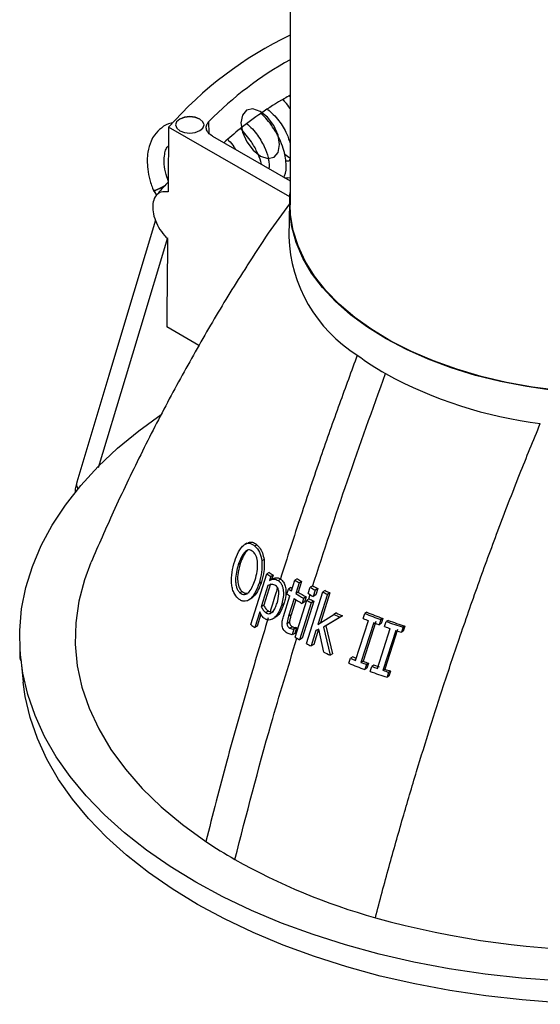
# Model space of a CAD drawing. Header units: millimetres. Extents: x 20 to 400, y 8 to 286.
# Tile 6 of 8: x 309 to 328, y 198 to 232. Entities that reach past the tile are written whole.
import ezdxf

# ---------------------------------------------------------------- set-up
doc = ezdxf.new("R2010")
doc.units = ezdxf.units.MM
doc.linetypes.add('CENTERX2', pattern=[20.32, 12.7, -2.54, 2.54, -2.54])

msp = doc.modelspace()

# ---------------------------------------------------------------- linework, layer by layer
at = {"color": 7, "linetype": 'Continuous', "lineweight": 25}
for p, q in [((318.934, 244.574), (318.934, 225.712)), ((318.902, 229.542), (318.934, 229.521)), ((318.702, 229.43), (318.717, 229.354)), ((318.921, 225.993), (314.662, 228.439)), ((316.205, 228.122), (318.934, 226.555)), ((318.728, 226.673), (318.934, 226.657)), ((318.792, 226.636), (318.842, 226.665)), ((314.149, 226.174), (314.237, 226.049)), ((318.911, 225.794), (318.886, 224.585)), ((314.62, 224.517), (314.624, 224.514)), ((314.624, 224.514), (314.62, 224.517)), ((315.725, 220.767), (314.594, 221.416)), ((317.409, 213.811), (317.344, 213.774)), ((317.768, 213.753), (317.697, 213.712)), ((317.43, 213.561), (317.362, 213.522)), ((318.016, 213.239), (317.94, 213.194)), ((317.179, 213.095), (317.111, 213.055)), ((317.555, 210.95), (318.116, 212.741)), ((318.197, 212.787), (318.116, 212.741)), ((318.252, 212.638), (318.21, 212.508)), ((318.293, 212.556), (318.21, 212.508)), ((318.334, 212.685), (318.252, 212.638)), ((318.334, 212.685), (318.293, 212.556)), ((318.603, 212.547), (318.519, 212.498)), ((318.589, 212.556), (318.603, 212.547)), ((319.185, 212.562), (319.1, 212.513)), ((317.926, 212.458), (317.845, 212.411)), ((318.154, 212.332), (317.918, 211.582)), ((318.237, 212.38), (318.004, 211.632)), ((318.82, 212.025), (318.876, 212.202)), ((318.962, 212.252), (318.876, 212.202)), ((318.98, 212.135), (319.1, 212.513)), ((319.25, 212.418), (319.13, 212.041)), ((319.336, 212.468), (319.217, 212.092)), ((319.336, 212.468), (319.25, 212.418)), ((319.57, 212.043), (319.641, 212.265)), ((319.727, 212.315), (319.641, 212.265)), ((319.901, 212.216), (319.815, 212.166)), ((319.901, 212.216), (319.831, 211.994)), ((317.248, 212.111), (317.171, 212.067)), ((317.481, 211.818), (317.564, 211.866)), ((317.589, 211.881), (317.507, 211.834)), ((317.589, 211.881), (317.561, 211.87)), ((318.696, 211.234), (318.923, 211.958)), ((319.073, 211.864), (318.88, 211.247)), ((319.217, 212.092), (319.13, 212.041)), ((319.406, 211.875), (319.35, 211.698)), ((319.493, 211.926), (319.406, 211.875)), ((319.493, 211.926), (319.438, 211.749)), ((319.508, 210.287), (320.079, 212.101)), ((319.603, 211.862), (319.515, 211.812)), ((319.815, 212.166), (319.744, 211.944)), ((319.831, 211.994), (319.744, 211.944)), ((320.244, 212.016), (319.908, 210.959)), ((320.328, 212.065), (319.996, 211.011)), ((320.164, 212.151), (320.079, 212.101)), ((320.328, 212.065), (320.244, 212.016)), ((318.004, 211.632), (317.918, 211.582)), ((318.712, 211.679), (318.624, 211.628)), ((319.134, 211.828), (318.969, 211.299)), ((319.108, 210.508), (319.515, 211.812)), ((319.674, 211.722), (319.266, 210.419)), ((319.438, 211.749), (319.35, 211.698)), ((319.761, 211.773), (319.357, 210.472)), ((319.761, 211.773), (319.674, 211.722)), ((317.862, 211.402), (317.691, 210.848)), ((317.907, 211.318), (317.779, 210.899)), ((318.168, 211.425), (318.081, 211.374)), ((318.168, 211.425), (318.226, 211.395)), ((318.316, 211.149), (318.407, 211.201)), ((318.88, 211.247), (318.822, 210.982)), ((318.969, 211.299), (318.88, 211.247)), ((319.908, 210.959), (320.472, 211.311)), ((320.693, 211.208), (320.101, 210.861)), ((320.776, 211.256), (320.189, 210.912)), ((320.557, 211.36), (320.472, 211.311)), ((320.776, 211.256), (320.693, 211.208)), ((321.496, 211.165), (321.553, 211.343)), ((321.63, 211.388), (321.553, 211.343)), ((322.19, 211.169), (322.119, 211.128)), ((322.19, 211.169), (322.132, 210.991)), ((317.779, 210.899), (317.691, 210.848)), ((318.912, 211.035), (318.822, 210.982)), ((319.013, 210.877), (318.923, 210.825)), ((319.148, 210.85), (319.057, 210.797)), ((319.157, 210.844), (319.066, 210.792)), ((319.157, 210.844), (319.095, 210.641)), ((319.148, 210.85), (319.157, 210.844)), ((320.189, 210.912), (320.101, 210.861)), ((320.101, 210.861), (320.335, 209.878)), ((320.189, 210.912), (320.422, 209.929)), ((321.236, 209.694), (321.682, 211.092)), ((321.87, 211.02), (321.423, 209.621)), ((321.943, 211.062), (321.502, 209.667)), ((321.999, 209.411), (322.45, 210.813)), ((322.119, 211.128), (322.061, 210.949)), ((322.132, 210.991), (322.061, 210.949)), ((322.254, 210.88), (322.313, 211.059)), ((322.381, 211.098), (322.313, 211.059)), ((322.91, 210.861), (322.851, 210.682)), ((322.97, 210.896), (322.91, 210.861)), ((322.97, 210.896), (322.911, 210.718)), ((319.003, 210.588), (318.823, 210.65)), ((319.066, 210.792), (319.003, 210.588)), ((319.095, 210.641), (319.003, 210.588)), ((319.057, 210.797), (319.066, 210.792)), ((319.357, 210.472), (319.266, 210.419)), ((319.841, 210.745), (319.673, 210.201)), ((319.93, 210.797), (319.763, 210.254)), ((319.937, 210.797), (319.841, 210.745)), ((320.113, 209.982), (319.937, 210.797)), ((322.649, 210.747), (322.196, 209.344)), ((322.713, 210.784), (322.266, 209.385)), ((322.911, 210.718), (322.851, 210.682)), ((319.763, 210.254), (319.673, 210.201)), ((309.434, 210.067), (309.434, 209.965)), ((309.439, 210), (309.439, 209.717)), ((320.422, 209.929), (320.335, 209.878)), ((321.134, 209.816), (321.052, 209.768)), ((321.259, 209.764), (321.134, 209.816)), ((309.439, 209.717), (309.465, 209.717)), ((309.462, 209.745), (309.549, 208.932)), ((320.997, 209.591), (321.052, 209.768)), ((321.502, 209.667), (321.423, 209.621)), ((321.613, 209.55), (321.557, 209.373)), ((321.689, 209.594), (321.613, 209.55)), ((321.689, 209.594), (321.634, 209.418)), ((321.749, 209.303), (321.805, 209.48)), ((321.879, 209.523), (321.805, 209.48)), ((322.071, 209.453), (321.879, 209.523)), ((321.634, 209.418), (321.557, 209.373)), ((322.266, 209.385), (322.196, 209.344)), ((322.395, 209.279), (322.339, 209.101)), ((322.407, 209.141), (322.339, 209.101)), ((322.463, 209.318), (322.395, 209.279)), ((322.463, 209.318), (322.407, 209.141))]:
    msp.add_line(p, q, dxfattribs=at)
at = {"color": 8, "linetype": 'Continuous', "lineweight": 25}
for p, q in [((316.089, 228.216), (316.078, 228.639)), ((319.587, 211.853), (319.633, 212.007))]:
    msp.add_line(p, q, dxfattribs=at)
at = {"color": 7, "linetype": 'Continuous', "lineweight": 25, "flags": 128}
for points in [[(315.759, 228.725), (315.596, 228.787), (315.405, 228.809), (315.214, 228.787), (315.052, 228.724), (314.944, 228.63), (314.906, 228.519), (314.945, 228.409), (315.054, 228.316), (315.216, 228.253), (315.408, 228.231), (315.599, 228.254), (315.761, 228.317), (315.869, 228.41), (315.906, 228.521), (315.868, 228.631), (315.759, 228.725)], [(315.759, 228.721), (315.596, 228.783), (315.405, 228.805), (315.214, 228.782), (315.052, 228.72), (314.944, 228.626), (314.906, 228.516)], [(315.906, 228.516), (315.906, 228.517), (315.868, 228.627), (315.759, 228.721)], [(322.307, 220.995), (321.652, 221.405), (321.058, 221.844), (320.53, 222.31), (320.072, 222.801), (319.687, 223.312), (319.376, 223.839), (319.144, 224.38), (318.99, 224.93), (318.917, 225.486), (318.925, 226.043), (318.934, 226.139)], [(328.398, 219.178), (327.458, 219.299), (326.539, 219.465), (325.647, 219.675), (324.789, 219.928), (323.97, 220.221), (323.197, 220.552), (322.475, 220.92), (321.808, 221.321), (321.202, 221.753), (320.661, 222.213), (320.188, 222.698), (319.787, 223.203), (319.461, 223.726), (319.211, 224.263), (319.041, 224.811), (318.95, 225.364), (318.934, 225.712)], [(314.199, 225.17), (313.075, 221.428), (312.561, 219.715), (311.433, 215.956)], [(312.202, 216.48), (313.143, 219.611), (313.657, 221.324), (314.628, 224.558)], [(328.186, 219.187), (327.248, 219.318), (326.332, 219.495), (325.445, 219.715), (324.594, 219.977), (323.783, 220.279), (323.019, 220.619), (322.307, 220.995)], [(315.614, 201.896), (314.716, 202.444), (313.88, 203.024), (313.107, 203.633), (312.402, 204.268), (311.766, 204.927), (311.202, 205.608), (310.713, 206.308), (310.3, 207.023), (309.965, 207.753), (309.71, 208.493), (309.534, 209.24), (309.439, 209.993), (309.426, 210.747), (309.494, 211.501), (309.642, 212.251), (309.872, 212.993), (310.18, 213.727), (310.568, 214.447), (311.032, 215.153), (311.571, 215.84), (312.183, 216.507), (312.865, 217.15), (313.616, 217.768), (314.399, 218.335)], [(311.932, 213.139), (311.7, 212.522), (311.503, 211.773), (311.395, 211.019), (311.378, 210.262), (311.451, 209.507), (311.613, 208.756), (311.865, 208.013), (312.205, 207.282), (312.63, 206.566), (313.141, 205.869), (313.732, 205.193), (314.403, 204.543), (315.15, 203.921), (315.969, 203.33)], [(315.676, 201.115), (314.782, 201.661), (313.949, 202.239), (313.179, 202.845), (312.477, 203.477), (311.844, 204.134), (311.282, 204.812), (310.795, 205.508), (310.384, 206.221), (310.051, 206.948), (309.796, 207.684), (309.621, 208.429), (309.549, 208.932)], [(342.593, 200.602), (342.051, 200.387), (340.94, 199.99), (339.789, 199.633), (338.601, 199.318), (337.381, 199.047), (336.135, 198.82), (334.866, 198.638), (333.581, 198.502), (332.283, 198.412), (330.978, 198.369), (329.671, 198.373), (328.367, 198.424), (327.071, 198.521), (325.788, 198.665), (324.523, 198.855), (323.281, 199.089), (322.066, 199.368), (320.884, 199.69), (319.739, 200.054), (318.635, 200.458), (317.577, 200.901), (316.569, 201.381), (315.614, 201.896)], [(342.743, 199.91), (342.003, 199.613), (340.897, 199.217), (339.75, 198.862), (338.567, 198.548), (337.352, 198.278), (336.111, 198.052), (334.848, 197.871), (333.568, 197.735), (332.275, 197.646), (330.976, 197.603), (329.674, 197.607), (328.376, 197.657), (327.085, 197.755), (325.807, 197.898), (324.548, 198.087), (323.311, 198.32), (322.101, 198.598), (320.924, 198.918), (319.784, 199.281), (318.684, 199.683), (317.631, 200.124), (316.626, 200.602), (315.676, 201.115)]]:
    msp.add_lwpolyline(points, dxfattribs=at)
at = {"color": 7, "linetype": 'CENTERX2', "flags": 128}
msp.add_lwpolyline([(318.563, 227.826), (318.509, 228.156), (318.359, 228.494), (318.138, 228.789), (317.877, 228.996), (317.617, 229.082), (317.398, 229.036), (317.253, 228.863), (317.204, 228.591), (317.258, 228.261), (317.408, 227.923), (317.63, 227.628), (317.89, 227.422), (318.15, 227.335), (318.369, 227.382), (318.514, 227.554), (318.563, 227.826)], dxfattribs=at)
at = {"color": 7, "linetype": 'Continuous', "lineweight": 25}
for centre, radius, start, end in [((324.755, 219.56), 13.442, 115.6574, 138.6631), ((325.128, 219.707), 12.716, 119.1502, 135.3787), ((323.996, 224.769), 5.113, 182.0539, 238.1061), ((327.193, 228.355), 9.882, 233.3499, 240.2445), ((329.603, 233.14), 15.235, 241.3045, 262.9265), ((311.702, 215.881), 0.279, 162.4709, 214.6489), ((324.825, 221.427), 10.976, 232.3198, 233.2069), ((325.355, 222.229), 11.848, 232.8317, 233.6563), ((326.409, 223.954), 13.489, 237.6189, 238.3724), ((325.713, 222.698), 12.526, 236.918, 237.4819), ((326.196, 223.441), 13.324, 237.1178, 237.3492), ((325.884, 223.142), 12.61, 237.4504, 238.2554), ((326.442, 224.108), 13.658, 240.1333, 240.9726), ((326.971, 224.929), 14.547, 240.1332, 240.921), ((325.695, 222.586), 12.601, 236.9363, 237.497), ((326.055, 223.164), 13.283, 238.2913, 239.6816), ((326.074, 223.277), 13.208, 238.281, 239.6792), ((326.601, 224.093), 14.091, 238.3948, 239.7062), ((326.42, 223.97), 13.755, 240.1333, 240.9667), ((326.934, 224.666), 14.754, 240.2042, 240.9105), ((326.837, 224.864), 14.441, 242.0988, 242.8352), ((327.364, 225.681), 15.326, 241.9796, 242.6725), ((326.406, 223.848), 13.869, 240.2089, 240.9605), ((327.275, 225.537), 15.769, 244.4417, 245.3271), ((327.805, 226.348), 16.649, 244.1902, 245.0261), ((327.965, 227.242), 17.329, 248.0799, 248.7405), ((328.099, 227.65), 17.571, 248.1299, 250.1039), ((328.641, 228.457), 18.453, 247.6681, 249.5342), ((324.648, 220.28), 11.72, 232.7575, 233.5908), ((328.194, 227.841), 17.971, 249.3952, 250.044), ((328.405, 228.433), 18.599, 250.6876, 251.3266), ((328.525, 228.847), 18.842, 250.7499, 252.6626), ((329.083, 229.658), 19.732, 250.145, 251.9531), ((326.269, 223.015), 14.412, 240.2058, 240.929), ((328.607, 229.039), 19.238, 251.9609, 252.5909), ((326.648, 223.712), 15.206, 241.9946, 242.6931), ((316.438, 209.965), 7.004, 180.0006, 182.0254), ((327.185, 224.795), 16.414, 244.4808, 245.3347), ((327.931, 226.533), 18.306, 247.7409, 249.6241), ((327.827, 226.345), 17.908, 247.7702, 248.4066), ((328.061, 226.946), 18.553, 249.037, 249.6622), ((328.609, 227.757), 19.437, 248.5518, 249.1443), ((328.278, 227.542), 19.187, 250.282, 250.8975), ((328.369, 227.733), 19.583, 250.2404, 252.0652), ((328.481, 228.138), 19.817, 251.5082, 252.1154), ((329.046, 228.96), 20.717, 250.8951, 251.4703), ((325.44, 217.43), 16.986, 236.1115, 240.1699), ((327.958, 222.174), 22.354, 240.62, 254.3507), ((330.434, 231.089), 31.607, 254.3883, 285.7077)]:
    msp.add_arc(centre, radius, start, end, dxfattribs=at)
for start_param, end_param in [(1.897183, 1.900089), (1.902204, 1.906174)]:
    msp.add_ellipse((330.434, 493.045), major_axis=(12.238, 825.835), ratio=0.015147, start_param=start_param, end_param=end_param, dxfattribs=at)
for points, knots in [([(318.934, 229.56), (318.866, 229.523), (318.507, 229.328), (317.913, 228.936), (317.196, 228.419), (316.79, 228.056), (316.606, 227.892)], [0, 0, 0, 0, 0.0754076, 0.3975288, 0.7268178, 1, 1, 1, 1]), ([(318.934, 229.099), (318.878, 229.18), (318.797, 229.295), (318.691, 229.378), (318.659, 229.402)], [0, 0, 0, 0, 0.703756, 1, 1, 1, 1]), ([(318.71, 226.684), (318.72, 226.699), (318.801, 226.822), (318.802, 227.177), (318.731, 227.613), (318.562, 228.036), (318.329, 228.443), (318.103, 228.758), (317.923, 228.903), (317.903, 228.92)], [0, 0, 0, 0, 0.028437, 0.227765, 0.454527, 0.597995, 0.743547, 0.970564, 1, 1, 1, 1]), ([(318.137, 229.071), (318.142, 229.068), (318.212, 229.023), (318.35, 228.882), (318.591, 228.611), (318.818, 228.237), (318.899, 227.975), (318.934, 227.859)], [0, 0, 0, 0, 0.011967, 0.183845, 0.374475, 0.723591, 1, 1, 1, 1]), ([(314.796, 228.576), (314.782, 228.576), (314.633, 228.576), (314.412, 228.428), (314.175, 228.202), (314.015, 227.914), (313.903, 227.528), (313.902, 227.052), (313.989, 226.579), (314.086, 226.324), (314.136, 226.192)], [0, 0, 0, 0, 0.015879, 0.172966, 0.31015, 0.404058, 0.552739, 0.750815, 0.87018, 1, 1, 1, 1]), ([(316.205, 228.122), (316.151, 228.16), (316.043, 228.236), (315.976, 228.38), (315.985, 228.52), (316.049, 228.601), (316.078, 228.639)], [0, 0, 0, 0, 0.2609527, 0.521907, 0.7828362, 1, 1, 1, 1]), ([(317.414, 228.559), (317.461, 228.518), (317.58, 228.414), (317.804, 228.149), (318.029, 227.779), (318.155, 227.416), (318.192, 227.183), (318.202, 227.041), (318.185, 226.999), (318.18, 226.988)], [0, 0, 0, 0, 0.090445, 0.226852, 0.476664, 0.68844, 0.809525, 0.951375, 1, 1, 1, 1]), ([(317.922, 227.136), (317.917, 227.167), (317.894, 227.308), (317.769, 227.578), (317.552, 227.987), (317.326, 228.242), (317.191, 228.395)], [0, 0, 0, 0, 0.071348, 0.33368, 0.599821, 1, 1, 1, 1]), ([(314.66, 226.514), (314.618, 226.631), (314.531, 226.873), (314.496, 227.212), (314.516, 227.477), (314.564, 227.677), (314.626, 227.753), (314.655, 227.789)], [0, 0, 0, 0, 0.229816, 0.473576, 0.674145, 0.842413, 1, 1, 1, 1]), ([(316.735, 228.004), (316.746, 227.994), (316.827, 227.921), (316.932, 227.804), (316.999, 227.688), (317.018, 227.656)], [0, 0, 0, 0, 0.0970342, 0.7466807, 1, 1, 1, 1]), ([(318.722, 227.526), (318.731, 227.515), (318.796, 227.439), (318.871, 227.395), (318.934, 227.357)], [0, 0, 0, 0, 0.148485, 1, 1, 1, 1]), ([(318.938, 227.355), (318.93, 227.328), (318.908, 227.247), (318.86, 227.234), (318.792, 227.246), (318.772, 227.249)], [0, 0, 0, 0, 0.261561, 0.785497, 1, 1, 1, 1]), ([(314.66, 226.514), (314.599, 226.453), (314.444, 226.299), (314.309, 226.137), (314.227, 226.038)], [0, 0, 0, 0, 0.393593, 1, 1, 1, 1]), ([(314.64, 226.167), (314.557, 226.172), (314.392, 226.183), (314.209, 226.053), (314.105, 225.832), (314.091, 225.546), (314.159, 225.231), (314.303, 224.913), (314.47, 224.671), (314.586, 224.553), (314.624, 224.514)], [0, 0, 0, 0, 0.14069, 0.281737, 0.4168, 0.545781, 0.672596, 0.801461, 0.935756, 1, 1, 1, 1]), ([(314.128, 226.213), (314.129, 226.211), (314.132, 226.197), (314.142, 226.185), (314.151, 226.175)], [0, 0, 0, 0, 0.1371263, 1, 1, 1, 1]), ([(318.91, 225.744), (318.657, 225.402), (318.136, 224.699), (317.655, 223.947), (317.407, 223.56)], [0, 0, 0, 0, 0.485352, 1, 1, 1, 1]), ([(317.411, 223.557), (317.211, 223.243), (316.634, 222.338), (315.723, 220.781), (314.674, 218.887), (313.669, 216.927), (312.751, 215.013), (312.194, 213.736), (311.937, 213.147)], [0, 0, 0, 0, 0.096956, 0.279728, 0.46447, 0.650919, 0.838828, 1, 1, 1, 1]), ([(321.294, 220.427), (321.084, 219.857), (320.643, 218.659), (319.981, 216.776), (319.283, 214.722), (318.826, 213.297), (318.589, 212.556)], [0, 0, 0, 0, 0.217502, 0.456669, 0.717501, 1, 1, 1, 1]), ([(321.928, 200.648), (322.087, 201.246), (322.398, 202.414), (322.884, 204.128), (323.367, 205.762), (323.846, 207.313), (324.343, 208.864), (324.902, 210.539), (325.536, 212.353), (326.244, 214.284), (326.968, 216.17), (327.483, 217.425), (327.727, 218.021)], [0, 0, 0, 0, 0.103694, 0.202566, 0.296619, 0.385857, 0.470283, 0.564042, 0.674533, 0.782797, 0.896836, 1, 1, 1, 1]), ([(311.436, 215.966), (311.418, 215.9), (311.384, 215.773), (311.369, 215.645), (311.387, 215.595), (311.387, 215.593)], [0, 0, 0, 0, 0.5095853, 0.9793362, 1, 1, 1, 1]), ([(316.983, 213.18), (317.026, 213.295), (317.09, 213.466), (317.21, 213.655), (317.28, 213.723), (317.316, 213.756)], [0, 0, 0, 0, 0.502714, 0.7510069, 1, 1, 1, 1]), ([(317.316, 213.756), (317.348, 213.775), (317.411, 213.813), (317.546, 213.82), (317.637, 213.755), (317.697, 213.712)], [0, 0, 0, 0, 0.250887, 0.5009637, 1, 1, 1, 1]), ([(317.633, 213.51), (317.612, 213.527), (317.57, 213.561), (317.5, 213.582), (317.428, 213.57), (317.384, 213.538), (317.362, 213.522)], [0, 0, 0, 0, 0.250905, 0.500536, 0.749459, 1, 1, 1, 1]), ([(317.412, 213.805), (317.454, 213.826), (317.542, 213.87), (317.667, 213.832), (317.739, 213.776), (317.768, 213.753)], [0, 0, 0, 0, 0.348512, 0.731517, 1, 1, 1, 1]), ([(317.697, 213.712), (317.756, 213.647), (317.872, 213.518), (317.917, 213.302), (317.94, 213.194)], [0, 0, 0, 0, 0.499216, 1, 1, 1, 1]), ([(317.768, 213.753), (317.798, 213.723), (317.871, 213.649), (317.968, 213.479), (318, 213.319), (318.016, 213.239)], [0, 0, 0, 0, 0.249363, 0.622606, 1, 1, 1, 1]), ([(317.362, 213.522), (317.309, 213.458), (317.205, 213.33), (317.142, 213.147), (317.111, 213.055)], [0, 0, 0, 0, 0.499034, 1, 1, 1, 1]), ([(317.43, 213.561), (317.401, 213.531), (317.319, 213.443), (317.241, 213.272), (317.195, 213.139), (317.179, 213.095)], [0, 0, 0, 0, 0.262666, 0.753633, 1, 1, 1, 1]), ([(317.791, 213.135), (317.787, 213.174), (317.777, 213.251), (317.744, 213.357), (317.695, 213.447), (317.654, 213.489), (317.633, 213.51)], [0, 0, 0, 0, 0.2496295, 0.4980228, 0.7484581, 1, 1, 1, 1]), ([(318.016, 213.239), (318.021, 213.171), (318.03, 213.036), (318.007, 212.768), (317.958, 212.581), (317.926, 212.458)], [0, 0, 0, 0, 0.255115, 0.50987, 1, 1, 1, 1]), ([(316.875, 212.392), (316.875, 212.527), (316.874, 212.798), (316.947, 213.053), (316.983, 213.18)], [0, 0, 0, 0, 0.497046, 1, 1, 1, 1]), ([(317.111, 213.055), (317.086, 212.969), (317.036, 212.799), (317.008, 212.566), (317.019, 212.384), (317.047, 212.254), (317.099, 212.144), (317.147, 212.092), (317.171, 212.067)], [0, 0, 0, 0, 0.249014, 0.498675, 0.624258, 0.748918, 0.87412, 1, 1, 1, 1]), ([(317.179, 213.095), (317.142, 212.962), (317.087, 212.764), (317.082, 212.48), (317.121, 212.284), (317.189, 212.169), (317.235, 212.124), (317.248, 212.111)], [0, 0, 0, 0, 0.382695, 0.573575, 0.765857, 0.936832, 1, 1, 1, 1]), ([(317.702, 212.527), (317.731, 212.625), (317.788, 212.82), (317.79, 213.03), (317.791, 213.135)], [0, 0, 0, 0, 0.5006943, 1, 1, 1, 1]), ([(317.94, 213.194), (317.943, 213.06), (317.95, 212.791), (317.88, 212.538), (317.845, 212.411)], [0, 0, 0, 0, 0.497265, 1, 1, 1, 1]), ([(318.21, 212.508), (318.262, 212.527), (318.338, 212.556), (318.445, 212.542), (318.495, 212.513), (318.519, 212.498)], [0, 0, 0, 0, 0.5005845, 0.749761, 1, 1, 1, 1]), ([(318.293, 212.556), (318.319, 212.567), (318.371, 212.588), (318.461, 212.602), (318.536, 212.588), (318.579, 212.562), (318.589, 212.556)], [0, 0, 0, 0, 0.2691131, 0.5386632, 0.9001155, 1, 1, 1, 1]), ([(318.603, 212.547), (318.639, 212.516), (318.708, 212.456), (318.77, 212.296), (318.792, 212.083), (318.766, 211.87), (318.726, 211.73), (318.712, 211.679)], [0, 0, 0, 0, 0.177426, 0.344269, 0.535463, 0.829453, 1, 1, 1, 1]), ([(317.108, 211.868), (317.05, 211.933), (316.962, 212.03), (316.898, 212.229), (316.883, 212.338), (316.875, 212.392)], [0, 0, 0, 0, 0.497325, 0.748033, 1, 1, 1, 1]), ([(317.171, 212.067), (317.196, 212.049), (317.246, 212.012), (317.333, 211.999), (317.418, 212.034), (317.52, 212.123), (317.621, 212.292), (317.675, 212.449), (317.702, 212.527)], [0, 0, 0, 0, 0.124752, 0.249968, 0.375503, 0.501194, 0.750714, 1, 1, 1, 1]), ([(317.845, 212.411), (317.803, 212.297), (317.739, 212.125), (317.618, 211.935), (317.544, 211.868), (317.507, 211.834)], [0, 0, 0, 0, 0.502308, 0.750528, 1, 1, 1, 1]), ([(317.926, 212.458), (317.905, 212.398), (317.863, 212.278), (317.763, 212.063), (317.657, 211.952), (317.589, 211.881)], [0, 0, 0, 0, 0.262618, 0.525569, 1, 1, 1, 1]), ([(318.424, 212.321), (318.402, 212.333), (318.359, 212.358), (318.266, 212.368), (318.199, 212.346), (318.154, 212.332)], [0, 0, 0, 0, 0.2490591, 0.4983047, 1, 1, 1, 1]), ([(318.473, 211.706), (318.503, 211.815), (318.54, 211.951), (318.536, 212.124), (318.516, 212.208), (318.477, 212.277), (318.442, 212.306), (318.424, 212.321)], [0, 0, 0, 0, 0.498944, 0.6241444, 0.7490913, 0.8740241, 1, 1, 1, 1]), ([(318.519, 212.498), (318.544, 212.477), (318.594, 212.435), (318.651, 212.338), (318.685, 212.224), (318.702, 212.061), (318.687, 211.855), (318.645, 211.704), (318.624, 211.628)], [0, 0, 0, 0, 0.125387, 0.250109, 0.375014, 0.500445, 0.74965, 1, 1, 1, 1]), ([(317.507, 211.834), (317.474, 211.814), (317.407, 211.775), (317.301, 211.767), (317.198, 211.798), (317.138, 211.845), (317.108, 211.868)], [0, 0, 0, 0, 0.250119, 0.499119, 0.749056, 1, 1, 1, 1]), ([(317.248, 212.111), (317.287, 212.086), (317.353, 212.044), (317.44, 212.052), (317.478, 212.078), (317.488, 212.085)], [0, 0, 0, 0, 0.512751, 0.865339, 1, 1, 1, 1]), ([(317.918, 211.582), (317.94, 211.539), (317.984, 211.454), (318.049, 211.401), (318.081, 211.374)], [0, 0, 0, 0, 0.4999171, 1, 1, 1, 1]), ([(318.004, 211.632), (318.015, 211.61), (318.037, 211.568), (318.087, 211.49), (318.136, 211.451), (318.168, 211.425)], [0, 0, 0, 0, 0.252698, 0.505762, 1, 1, 1, 1]), ([(318.624, 211.628), (318.596, 211.549), (318.54, 211.391), (318.428, 211.23), (318.318, 211.144), (318.226, 211.107), (318.129, 211.112), (318.07, 211.144), (318.04, 211.161)], [0, 0, 0, 0, 0.250585, 0.498158, 0.623268, 0.748621, 0.873904, 1, 1, 1, 1]), ([(318.081, 211.374), (318.101, 211.362), (318.141, 211.338), (318.207, 211.332), (318.271, 211.357), (318.345, 211.422), (318.417, 211.541), (318.454, 211.651), (318.473, 211.706)], [0, 0, 0, 0, 0.125438, 0.250512, 0.37582, 0.500901, 0.749961, 1, 1, 1, 1]), ([(318.712, 211.679), (318.667, 211.562), (318.599, 211.386), (318.476, 211.237), (318.417, 211.213), (318.403, 211.208)], [0, 0, 0, 0, 0.607688, 0.91139, 1, 1, 1, 1]), ([(318.164, 211.192), (317.92, 210.385), (317.413, 208.702), (316.677, 206.079), (316.211, 204.269), (315.969, 203.33)], [0, 0, 0, 0, 0.307087, 0.64042, 1, 1, 1, 1]), ([(318.04, 211.161), (318.004, 211.191), (317.931, 211.251), (317.885, 211.351), (317.862, 211.402)], [0, 0, 0, 0, 0.498, 1, 1, 1, 1]), ([(318.226, 211.395), (318.239, 211.392), (318.274, 211.383), (318.319, 211.388), (318.345, 211.407), (318.352, 211.412)], [0, 0, 0, 0, 0.293964, 0.835342, 1, 1, 1, 1]), ([(318.823, 210.65), (318.785, 210.678), (318.727, 210.721), (318.677, 210.817), (318.654, 210.899), (318.649, 210.986), (318.659, 211.1), (318.681, 211.18), (318.696, 211.234)], [0, 0, 0, 0, 0.247947, 0.373462, 0.498627, 0.623636, 0.749126, 1, 1, 1, 1]), ([(318.969, 211.299), (318.963, 211.277), (318.95, 211.234), (318.923, 211.149), (318.916, 211.08), (318.912, 211.035)], [0, 0, 0, 0, 0.253349, 0.506699, 1, 1, 1, 1]), ([(318.822, 210.982), (318.824, 210.964), (318.827, 210.928), (318.861, 210.867), (318.898, 210.842), (318.923, 210.825)], [0, 0, 0, 0, 0.250669, 0.500383, 1, 1, 1, 1]), ([(318.912, 211.035), (318.914, 211.017), (318.918, 210.981), (318.945, 210.931), (318.979, 210.899), (319.004, 210.883), (319.013, 210.877)], [0, 0, 0, 0, 0.248114, 0.496764, 0.815489, 1, 1, 1, 1]), ([(318.923, 210.825), (318.944, 210.815), (318.988, 210.795), (319.034, 210.796), (319.057, 210.797)], [0, 0, 0, 0, 0.4995885, 1, 1, 1, 1]), ([(319.013, 210.877), (319.024, 210.872), (319.051, 210.858), (319.096, 210.849), (319.131, 210.849), (319.148, 210.85)], [0, 0, 0, 0, 0.252381, 0.620686, 1, 1, 1, 1])]:
    msp.add_open_spline(points, degree=3, knots=knots, dxfattribs=at)
at = {"color": 8, "linetype": 'Continuous', "lineweight": 25}
for points, knots in [([(314.278, 226.256), (314.279, 226.257), (314.297, 226.266), (314.343, 226.292), (314.421, 226.333), (314.495, 226.371), (314.531, 226.388), (314.541, 226.393)], [0, 0, 0, 0, 0.024185, 0.216326, 0.540182, 0.863216, 1, 1, 1, 1]), ([(314.131, 226.214), (314.13, 226.213), (314.129, 226.211), (314.158, 226.219), (314.21, 226.234), (314.255, 226.249), (314.276, 226.255), (314.278, 226.256)], [0, 0, 0, 0, 0.1491312, 0.4561878, 0.7658626, 0.9835284, 1, 1, 1, 1]), ([(314.278, 226.256), (314.275, 226.255), (314.272, 226.253), (314.253, 226.242), (314.213, 226.22), (314.169, 226.192), (314.146, 226.176), (314.151, 226.176), (314.152, 226.176)], [0, 0, 0, 0, 0.0297525, 0.0334949, 0.2457142, 0.5641667, 0.8701415, 1, 1, 1, 1]), ([(314.473, 226.322), (314.46, 226.318), (314.415, 226.302), (314.348, 226.279), (314.298, 226.262), (314.279, 226.256), (314.278, 226.256)], [0, 0, 0, 0, 0.202879, 0.680879, 0.978538, 1, 1, 1, 1]), ([(319.718, 212.286), (320.12, 213.527), (320.928, 216.024), (321.833, 218.521), (322.288, 219.776)], [0, 0, 0, 0, 0.497161, 1, 1, 1, 1]), ([(318.491, 212.245), (318.464, 212.161), (318.404, 211.968), (318.316, 211.685), (318.254, 211.486), (318.226, 211.395)], [0, 0, 0, 0, 0.29712, 0.678925, 1, 1, 1, 1]), ([(316.991, 202.695), (317.399, 204.281), (318.064, 206.866), (318.863, 209.467), (319.171, 210.472)], [0, 0, 0, 0, 0.613547, 1, 1, 1, 1])]:
    msp.add_open_spline(points, degree=3, knots=knots, dxfattribs=at)

doc.saveas('drawing.dxf')
